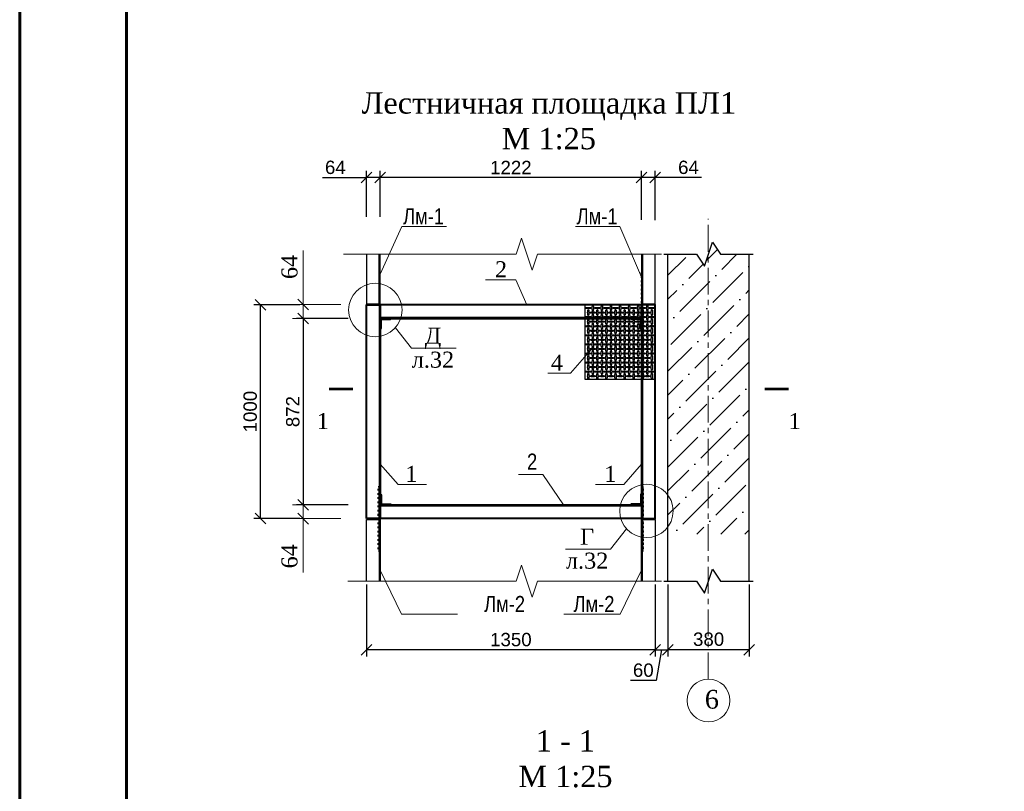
# Model space of a CAD drawing. Header units: millimetres. Extents: x 2063114 to 14983986, y -126020516 to 213791.
# Tile 133 of 256: x 2320392 to 2338818, y -1552682 to -1538238. Entities that reach past the tile are written whole.
import ezdxf
from ezdxf.enums import TextEntityAlignment as Align

# ---------------------------------------------------------------- set-up
doc = ezdxf.new("R2010")
doc.units = ezdxf.units.MM
doc.linetypes.add('ACAD_ISO03W100', pattern=[30, 12, -18])
doc.linetypes.add('CENTERX2', pattern=[4, 2.5, -0.5, 0.5, -0.5])
doc.layers.get('Defpoints').update_dxf_attribs({"color": 6, "lineweight": 35})
doc.layers.add('_print', color=6, linetype='Continuous', lineweight=60, plot=False)
for name, color, linetype, lineweight in [('АСО-оси', 24, 'CENTERX2', 20), ('Текст', 7, 'Continuous', 15), ('Фундаменты', 252, 'Continuous', 25)]:
    doc.layers.add(name, color=color, linetype=linetype, lineweight=lineweight)
doc.styles.add('Arial', font='ARIALN.TTF', dxfattribs={"height": 300})
doc.styles.add('seviyorum', font='times.ttf')
doc.styles.get("Standard").update_dxf_attribs({"font": 'arial.ttf'})
doc.styles.add('TIMES', font='times.ttf')
doc.styles.add('Times New Roman', font='times.ttf')
doc.dimstyles.new('100$0', dxfattribs={"dimtxt": 300, "dimasz": 200, "dimexe": 200, "dimexo": 200, "dimgap": 100, "dimtad": 1, "dimtxsty": 'seviyorum', "dimblk": 'OBLIQUE', "dimcen": -200, "dimclrd": 256, "dimclre": 256, "dimclrt": 256, "dimadec": 0, "dimazin": 0, "dimtfac": 1, "dimtmove": 0, "dimatfit": 1, "dimldrblk": 'OPEN90', "dimfxl": 1, "dimlwd": -1, "dimlwe": -1, "dimarcsym": 0})
doc.dimstyles.new('25', dxfattribs={"dimscale": 100, "dimtxt": 2.5, "dimasz": 2, "dimexe": 1.25, "dimexo": 0.625, "dimtad": 1, "dimdec": 0, "dimlfac": 0.25, "dimtxsty": 'Standard', "dimblk": 'OBLIQUE', "dimcen": 2, "dimdle": 0.008, "dimclrd": 256, "dimclre": 256, "dimclrt": 256, "dimadec": 0, "dimazin": 0, "dimtfac": 1, "dimtdec": 0, "dimtmove": 1, "dimatfit": 2, "dimfxl": 1.25, "dimarcsym": 0})

# ---------------------------------------------------------------- blocks, each defined once
blk = doc.blocks.new('_Oblique')
at = {"color": 0, "linetype": 'ByBlock', "lineweight": -2}
blk.add_line((-0.5, -0.5), (0.5, 0.5), dxfattribs=at)
blk = doc.blocks.new('*D839')
at = {"layer": 'Defpoints', "color": 0, "linetype": 'Continuous', "lineweight": 30, "transparency": 16777216}
for p in [(2324896, -1543574), (2325695, -1543574), (2325695, -1547574)]:
    blk.add_point(p, dxfattribs=at)
at = {"layer": 'Текст', "linetype": 'Continuous', "lineweight": -2, "transparency": 16777216}
for p, q in [((2325632, -1543574), (2324771, -1543574)), ((2324896, -1547575), (2324896, -1543573)), ((2325632, -1547574), (2324771, -1547574))]:
    blk.add_line(p, q, dxfattribs=at)
at = {"layer": 'Текст', "linetype": 'Continuous', "lineweight": -2, "transparency": 16777216, "xscale": 200, "yscale": 200, "zscale": 200}
for p, rotation in [((2324896, -1543574), 90), ((2324896, -1547574), 270)]:
    blk.add_blockref('_Oblique', p, dxfattribs=dict(at, rotation=rotation))
at = {"layer": 'Текст', "linetype": 'Continuous', "transparency": 16777216, "insert": (2324706, -1545574), "char_height": 250, "attachment_point": 5, "rotation": 90}
blk.add_mtext('1000', dxfattribs=at)
blk = doc.blocks.new('*D840')
at = {"layer": 'Defpoints', "color": 0, "linetype": 'Continuous', "lineweight": 30, "transparency": 16777216}
for p in [(2326884, -1548746), (2332284, -1548746), (2326884, -1550033)]:
    blk.add_point(p, dxfattribs=at)
at = {"layer": 'Текст', "linetype": 'Continuous', "lineweight": -2, "transparency": 16777216}
for p, q in [((2326884, -1548809), (2326884, -1550158)), ((2332284, -1548809), (2332284, -1550158)), ((2332285, -1550033), (2326883, -1550033))]:
    blk.add_line(p, q, dxfattribs=at)
at = {"layer": 'Текст', "linetype": 'Continuous', "lineweight": -2, "transparency": 16777216, "xscale": 200, "yscale": 200, "zscale": 200, "rotation": 180}
blk.add_blockref('_Oblique', (2326884, -1550033), dxfattribs=at)
at = {"layer": 'Текст', "linetype": 'Continuous', "lineweight": -2, "transparency": 16777216, "xscale": 200, "yscale": 200, "zscale": 200}
blk.add_blockref('_Oblique', (2332284, -1550033), dxfattribs=at)
at = {"layer": 'Текст', "linetype": 'Continuous', "transparency": 16777216, "insert": (2329584, -1549843), "char_height": 250, "attachment_point": 5}
blk.add_mtext('1350', dxfattribs=at)
blk = doc.blocks.new('*D841')
at = {"layer": 'Defpoints', "color": 0, "linetype": 'Continuous', "lineweight": 30, "transparency": 16777216}
for p in [(2332028, -1541193), (2332028, -1542050), (2332284, -1542054)]:
    blk.add_point(p, dxfattribs=at)
at = {"layer": 'Текст', "linetype": 'Continuous', "lineweight": -2, "transparency": 16777216}
for p, q in [((2332028, -1541987), (2332028, -1541068)), ((2332284, -1541991), (2332284, -1541068)), ((2332285, -1541193), (2332027, -1541193)), ((2333149, -1541193), (2332284, -1541193))]:
    blk.add_line(p, q, dxfattribs=at)
at = {"layer": 'Текст', "linetype": 'Continuous', "lineweight": -2, "transparency": 16777216, "xscale": 200, "yscale": 200, "zscale": 200, "rotation": 180}
blk.add_blockref('_Oblique', (2332028, -1541193), dxfattribs=at)
at = {"layer": 'Текст', "linetype": 'Continuous', "lineweight": -2, "transparency": 16777216, "xscale": 200, "yscale": 200, "zscale": 200}
blk.add_blockref('_Oblique', (2332284, -1541193), dxfattribs=at)
at = {"layer": 'Текст', "linetype": 'Continuous', "transparency": 16777216, "insert": (2332907, -1541003), "char_height": 250, "attachment_point": 5}
blk.add_mtext('64', dxfattribs=at)
blk = doc.blocks.new('*D842')
at = {"layer": 'Defpoints', "color": 0, "linetype": 'Continuous', "lineweight": 30, "transparency": 16777216}
for p in [(2327140, -1541193), (2327140, -1541991), (2332028, -1542050)]:
    blk.add_point(p, dxfattribs=at)
at = {"layer": 'Текст', "linetype": 'Continuous', "lineweight": -2, "transparency": 16777216}
for p, q in [((2327140, -1541929), (2327140, -1541068)), ((2332028, -1541987), (2332028, -1541068)), ((2332029, -1541193), (2327139, -1541193))]:
    blk.add_line(p, q, dxfattribs=at)
at = {"layer": 'Текст', "linetype": 'Continuous', "lineweight": -2, "transparency": 16777216, "xscale": 200, "yscale": 200, "zscale": 200, "rotation": 180}
blk.add_blockref('_Oblique', (2327140, -1541193), dxfattribs=at)
at = {"layer": 'Текст', "linetype": 'Continuous', "lineweight": -2, "transparency": 16777216, "xscale": 200, "yscale": 200, "zscale": 200}
blk.add_blockref('_Oblique', (2332028, -1541193), dxfattribs=at)
at = {"layer": 'Текст', "linetype": 'Continuous', "transparency": 16777216, "insert": (2329584, -1541005), "char_height": 250, "attachment_point": 5}
blk.add_mtext('1222', dxfattribs=at)
blk = doc.blocks.new('*D843')
at = {"layer": 'Defpoints', "color": 0, "linetype": 'Continuous', "lineweight": 30, "transparency": 16777216}
for p in [(2326884, -1541193), (2326884, -1541991), (2327140, -1541991)]:
    blk.add_point(p, dxfattribs=at)
at = {"layer": 'Текст', "linetype": 'Continuous', "lineweight": -2, "transparency": 16777216}
for p, q in [((2326884, -1541929), (2326884, -1541068)), ((2327140, -1541929), (2327140, -1541068)), ((2326058, -1541193), (2326884, -1541193)), ((2327141, -1541193), (2326883, -1541193))]:
    blk.add_line(p, q, dxfattribs=at)
at = {"layer": 'Текст', "linetype": 'Continuous', "lineweight": -2, "transparency": 16777216, "xscale": 200, "yscale": 200, "zscale": 200, "rotation": 180}
blk.add_blockref('_Oblique', (2326884, -1541193), dxfattribs=at)
at = {"layer": 'Текст', "linetype": 'Continuous', "lineweight": -2, "transparency": 16777216, "xscale": 200, "yscale": 200, "zscale": 200}
blk.add_blockref('_Oblique', (2327140, -1541193), dxfattribs=at)
at = {"layer": 'Текст', "linetype": 'Continuous', "transparency": 16777216, "insert": (2326299, -1541003), "char_height": 250, "attachment_point": 5}
blk.add_mtext('64', dxfattribs=at)
blk = doc.blocks.new('*D844')
at = {"layer": 'Defpoints', "color": 0, "linetype": 'Continuous', "lineweight": 30, "transparency": 16777216}
for p in [(2326603, -1543570), (2325695, -1543830), (2326603, -1543830)]:
    blk.add_point(p, dxfattribs=at)
at = {"layer": 'Текст', "linetype": 'Continuous', "transparency": 16777216}
for p, q in [((2325695, -1543570), (2325695, -1542561)), ((2326403, -1543570), (2325495, -1543570)), ((2325695, -1543830), (2325695, -1543570)), ((2326403, -1543830), (2325495, -1543830)), ((2325695, -1543830), (2325695, -1544030))]:
    blk.add_line(p, q, dxfattribs=at)
at = {"layer": 'Текст', "linetype": 'Continuous', "transparency": 16777216, "xscale": 200, "yscale": 200, "zscale": 200}
for p, rotation in [((2325695, -1543570), 270), ((2325695, -1543830), 90)]:
    blk.add_blockref('_Oblique', p, dxfattribs=dict(at, rotation=rotation))
at = {"layer": 'Текст', "linetype": 'Continuous', "transparency": 16777216, "insert": (2325442, -1542866), "char_height": 300, "attachment_point": 5, "rotation": 90, "style": 'TIMES'}
blk.add_mtext('64', dxfattribs=at)
blk = doc.blocks.new('_Open90')
at = {"color": 0, "linetype": 'ByBlock', "lineweight": -2}
for p, q in [((0, 0), (-1, 0)), ((-0.5, 0.5), (0, 0)), ((0, 0), (-0.5, -0.5))]:
    blk.add_line(p, q, dxfattribs=at)
blk = doc.blocks.new('*D845')
at = {"layer": 'Defpoints', "color": 0, "linetype": 'Continuous', "lineweight": 30, "transparency": 16777216}
for p in [(2326603, -1543830), (2325695, -1547318), (2326603, -1547318)]:
    blk.add_point(p, dxfattribs=at)
at = {"layer": 'Текст', "linetype": 'Continuous', "lineweight": -2, "transparency": 16777216}
for p, q in [((2326540, -1543830), (2325570, -1543830)), ((2325695, -1543829), (2325695, -1547319)), ((2326540, -1547318), (2325570, -1547318))]:
    blk.add_line(p, q, dxfattribs=at)
at = {"layer": 'Текст', "linetype": 'Continuous', "lineweight": -2, "transparency": 16777216, "xscale": 200, "yscale": 200, "zscale": 200}
for p, rotation in [((2325695, -1543830), 90), ((2325695, -1547318), 270)]:
    blk.add_blockref('_Oblique', p, dxfattribs=dict(at, rotation=rotation))
at = {"layer": 'Текст', "linetype": 'Continuous', "transparency": 16777216, "insert": (2325504, -1545574), "char_height": 250, "attachment_point": 5, "rotation": 90}
blk.add_mtext('872', dxfattribs=at)
blk = doc.blocks.new('*D846')
at = {"layer": 'Defpoints', "color": 0, "linetype": 'Continuous', "lineweight": 30, "transparency": 16777216}
for p in [(2326603, -1547318), (2325695, -1547578), (2326603, -1547578)]:
    blk.add_point(p, dxfattribs=at)
at = {"layer": 'Текст', "linetype": 'Continuous', "transparency": 16777216}
for p, q in [((2325695, -1547318), (2325695, -1547118)), ((2326403, -1547318), (2325495, -1547318)), ((2325695, -1547318), (2325695, -1547578)), ((2326403, -1547578), (2325495, -1547578)), ((2325695, -1547578), (2325695, -1548587))]:
    blk.add_line(p, q, dxfattribs=at)
at = {"layer": 'Текст', "linetype": 'Continuous', "transparency": 16777216, "xscale": 200, "yscale": 200, "zscale": 200}
for p, rotation in [((2325695, -1547318), 270), ((2325695, -1547578), 90)]:
    blk.add_blockref('_Oblique', p, dxfattribs=dict(at, rotation=rotation))
at = {"layer": 'Текст', "linetype": 'Continuous', "transparency": 16777216, "insert": (2325442, -1548282), "char_height": 300, "attachment_point": 5, "rotation": 90, "style": 'TIMES'}
blk.add_mtext('64', dxfattribs=at)
blk = doc.blocks.new('*D848')
at = {"layer": 'Defpoints', "color": 0, "linetype": 'Continuous', "lineweight": 30, "transparency": 16777216}
for p in [(2332524, -1548746), (2334044, -1548746), (2332524, -1550033)]:
    blk.add_point(p, dxfattribs=at)
at = {"layer": 'Текст', "linetype": 'Continuous', "lineweight": -2, "transparency": 16777216}
for p, q in [((2332524, -1548809), (2332524, -1550158)), ((2334044, -1548809), (2334044, -1550158)), ((2334045, -1550033), (2332523, -1550033))]:
    blk.add_line(p, q, dxfattribs=at)
at = {"layer": 'Текст', "linetype": 'Continuous', "lineweight": -2, "transparency": 16777216, "xscale": 200, "yscale": 200, "zscale": 200, "rotation": 180}
blk.add_blockref('_Oblique', (2332524, -1550033), dxfattribs=at)
at = {"layer": 'Текст', "linetype": 'Continuous', "lineweight": -2, "transparency": 16777216, "xscale": 200, "yscale": 200, "zscale": 200}
blk.add_blockref('_Oblique', (2334044, -1550033), dxfattribs=at)
at = {"layer": 'Текст', "linetype": 'Continuous', "transparency": 16777216, "insert": (2333284, -1549836), "char_height": 250, "attachment_point": 5}
blk.add_mtext('380', dxfattribs=at)
blk = doc.blocks.new('*D1069')
at = {"layer": 'Defpoints', "color": 0, "lineweight": 30, "transparency": 16777216}
for p in [(2332284, -1548746), (2332524, -1548746), (2332524, -1550033)]:
    blk.add_point(p, dxfattribs=at)
at = {"layer": 'Текст', "lineweight": -2, "transparency": 16777216}
for p, q in [((2332284, -1548809), (2332284, -1550158)), ((2332524, -1548809), (2332524, -1550158)), ((2332283, -1550033), (2332525, -1550033)), ((2332404, -1550033), (2332303, -1550605)), ((2332303, -1550605), (2331820, -1550605))]:
    blk.add_line(p, q, dxfattribs=at)
at = {"layer": 'Текст', "lineweight": -2, "transparency": 16777216, "xscale": 200, "yscale": 200, "zscale": 200, "rotation": 180}
blk.add_blockref('_Oblique', (2332284, -1550033), dxfattribs=at)
at = {"layer": 'Текст', "lineweight": -2, "transparency": 16777216, "xscale": 200, "yscale": 200, "zscale": 200}
blk.add_blockref('_Oblique', (2332524, -1550033), dxfattribs=at)
at = {"layer": 'Текст', "transparency": 16777216, "insert": (2332062, -1550415), "char_height": 250, "attachment_point": 5}
blk.add_mtext('60', dxfattribs=at)
blk = doc.blocks.new('*U1590')
at = {"color": 0, "ltscale": 25}
blk.add_lwpolyline([(-59400, 42000), (0, 42000), (0, 0), (-59400, 0)], close=True, dxfattribs=at)
at = {"color": 0, "lineweight": 60, "ltscale": 25}
blk.add_lwpolyline([(-57400, 41500), (-500, 41500), (-500, 500), (-57400, 500)], close=True, dxfattribs=at)

msp = doc.modelspace()

# ---------------------------------------------------------------- hatches: boundary and pattern name
h = msp.add_hatch()
h.set_pattern_fill('ANSI36', color=253, scale=100)
h.set_pattern_definition([(45, (2582057.46, -1788297.6), (168.3798, 617.3926), [793.75, -158.75, 0, -158.75])])
h.paths.add_polyline_path([(2334043.98608, -1542629.42795), (2333508.98608, -1542629.42795), (2333358.98608, -1542404.42795), (2333208.98608, -1542854.42795), (2333058.98608, -1542629.42795), (2332523.98608, -1542629.42795), (2332523.98608, -1547866.38786), (2333058.98608, -1547866.38786), (2333208.98608, -1548091.38786), (2333358.98608, -1547641.38786), (2333508.98608, -1547866.38786), (2334043.98608, -1547866.38786)])

# ---------------------------------------------------------------- linework, layer by layer
for p, q in [((2332523.98608, -1548746.38786), (2332523.98608, -1542629.42795)), ((2334043.98608, -1548746.38786), (2334043.98608, -1542629.42795)), ((2332027.98608, -1543809.92066), (2327139.98608, -1543809.92091)), ((2327139.98608, -1547337.92117), (2332027.98608, -1547337.92047))]:
    msp.add_line(p, q)
for points in [[(2332448.98608, -1542629.42795), (2333058.98608, -1542629.42795), (2333208.98608, -1542854.42795), (2333358.98608, -1542404.42795), (2333508.98608, -1542629.42795), (2334118.98608, -1542629.42795)], [(2327120.02448, -1543553.92084), (2327119.99368, -1542629.42847)], [(2332047.97849, -1542629.42805), (2332047.94769, -1543553.92115)], [(2327120.02448, -1543573.92084), (2327119.98608, -1547573.92079)], [(2332047.98642, -1543573.92056), (2332047.94769, -1547573.92049)], [(2327120.02448, -1547593.92079), (2327119.98608, -1548746.38834)], [(2332047.98608, -1548746.38786), (2332047.94769, -1547593.92049)], [(2332448.98608, -1548746.38786), (2333058.98608, -1548746.38786), (2333208.98608, -1548971.38786), (2333358.98608, -1548521.38786), (2333508.98608, -1548746.38786), (2334118.98608, -1548746.38786)]]:
    msp.add_lwpolyline(points)
at = {"lineweight": 30}
for points in [[(2326883.98608, -1542629.42864), (2326883.98608, -1543553.92124), (2327139.98608, -1543553.92122), (2327139.98608, -1542629.42864)], [(2332027.98608, -1542629.42816), (2332027.98622, -1543553.92056), (2332283.98608, -1543553.92054), (2332283.98608, -1542629.42816)], [(2326883.98608, -1548746.38834), (2326883.98608, -1547593.92077), (2327139.98608, -1547593.92079), (2327139.98608, -1548746.38834)], [(2332027.98608, -1548746.38786), (2332027.98622, -1547593.92049), (2332283.98608, -1547593.92051), (2332283.98608, -1548746.38786)]]:
    msp.add_lwpolyline(points, dxfattribs=at)
at = {"linetype": 'ACAD_ISO03W100', "lineweight": 30, "ltscale": 0.1}
for points in [[(2327139.98608, -1542953.921), (2327120.02448, -1542953.921), (2327120.02448, -1544173.921), (2327139.98608, -1544173.921)], [(2332027.98608, -1542953.92052), (2332047.94769, -1542953.92052), (2332047.94769, -1544173.92052), (2332027.98608, -1544173.92052)], [(2327120.02448, -1548193.92079), (2327100.06287, -1548193.92079), (2327100.06287, -1546973.92079), (2327120.02448, -1546973.92079)], [(2332047.94769, -1548193.92076), (2332067.9093, -1548193.92076), (2332067.9093, -1546973.92076), (2332047.94769, -1546973.92076)]]:
    msp.add_lwpolyline(points, close=True, dxfattribs=at)
at = {"lineweight": 40}
for points in [[(2326883.98608, -1547573.92077), (2326883.98608, -1543573.92082), (2327139.98638, -1543573.92084), (2327139.98608, -1547573.92079)], [(2327139.98608, -1543829.92011), (2332027.9861, -1543829.9206), (2332027.9861, -1543573.92058), (2327139.98611, -1543573.92009)], [(2327139.98608, -1547317.92097), (2332027.9861, -1547317.92047), (2332027.9861, -1547573.92049), (2327139.98611, -1547573.92098)]]:
    msp.add_lwpolyline(points, close=True, dxfattribs=at)
msp.add_lwpolyline([(2332283.98608, -1544971.02256), (2330972.50952, -1544971.02256), (2330972.50952, -1543573.92056), (2332283.98608, -1543573.92056)], close=True)
msp.add_lwpolyline([(2332027.98642, -1543573.92054), (2332027.98608, -1547573.92049), (2332283.98608, -1547573.92051), (2332283.98608, -1543573.92056), (2332027.98642, -1543573.92054)], dxfattribs=at)
at = {"lineweight": 30}
for points in [[(2327139.98608, -1544029.92116), (2327144.98608, -1544029.92116, 0.4142135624), (2327159.98608, -1544014.92116), (2327159.98608, -1543849.92116), (2327324.98608, -1543849.92116, 0.4142135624), (2327339.98608, -1543834.92116), (2327339.98608, -1543829.92116), (2327139.98608, -1543829.92116)], [(2332027.98608, -1544029.92066), (2332022.98608, -1544029.92066, -0.4142135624), (2332007.98608, -1544014.92066), (2332007.98608, -1543849.92066), (2331842.98608, -1543849.92066, -0.4142135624), (2331827.98608, -1543834.92066), (2331827.98608, -1543829.92066), (2332027.98608, -1543829.92066)], [(2327139.98608, -1547117.92095), (2327144.98608, -1547117.92095, -0.4142135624), (2327159.98608, -1547132.92095), (2327159.98608, -1547297.92095), (2327324.98608, -1547297.92095, -0.4142135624), (2327339.98608, -1547312.92095), (2327339.98608, -1547317.92095), (2327139.98608, -1547317.92095)], [(2332027.98608, -1547117.92047), (2332022.98608, -1547117.92047, 0.4142135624), (2332007.98608, -1547132.92047), (2332007.98608, -1547297.92047), (2331842.98608, -1547297.92047, 0.4142135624), (2331827.98608, -1547312.92047), (2331827.98608, -1547317.92047), (2332027.98608, -1547317.92047)]]:
    msp.add_lwpolyline(points, format="xyb", close=True, dxfattribs=at)
for points in [[(2326627.76186, -1545150.39643, 45, 45, 0), (2326177.76186, -1545150.39643, 45, 45, 0), (2326327.76186, -1545150.39643, 0, 60, 0), (2326327.76186, -1545450.39643, 0, 0, 0), (2326327.76186, -1545900.39643, 0, 0, 0)], [(2334332.07634, -1545150.39643, 45, 45, 0), (2334782.07634, -1545150.39643, 45, 45, 0), (2334632.07634, -1545150.39643, 0, 60, 0), (2334632.07634, -1545450.39643, 0, 0, 0), (2334632.07634, -1545900.39643, 0, 0, 0)]]:
    msp.add_lwpolyline(points, format="xyseb")
at = {"color": 0, "linetype": 'ByBlock', "lineweight": 13}
msp.add_circle((2333283.98608, -1550980.48983), 400, dxfattribs=at)
at = {"linetype": 'Continuous'}
for centre, major_axis in [((2331032.50952, -1543635.08256), (60, 0)), ((2331032.62335, -1543720.85219), (0, -60)), ((2331117.50952, -1543635.08256), (0, -60)), ((2331202.50952, -1543635.08256), (60, 0)), ((2331202.62335, -1543720.85219), (0, -60)), ((2331287.50952, -1543635.08256), (0, -60)), ((2331372.50952, -1543635.08256), (60, 0)), ((2331372.62335, -1543720.85219), (0, -60)), ((2331457.50952, -1543635.08256), (0, -60)), ((2331542.50952, -1543635.08256), (60, 0)), ((2331542.62335, -1543720.85219), (0, -60)), ((2331627.50952, -1543635.08256), (0, -60)), ((2331712.50952, -1543635.08256), (60, 0)), ((2331712.62335, -1543720.85219), (0, -60)), ((2331797.50952, -1543635.08256), (0, -60)), ((2331882.50952, -1543635.08256), (60, 0)), ((2331882.62335, -1543720.85219), (0, -60)), ((2331967.50952, -1543635.08256), (0, -60)), ((2332052.50952, -1543635.08256), (60, 0)), ((2332052.62335, -1543720.85219), (0, -60)), ((2332137.76382, -1543636.707), (0, -60)), ((2332222.53615, -1543635.16774), (60, 0)), ((2332222.64998, -1543720.93737), (0, -60)), ((2331032.50952, -1543805.08256), (60, 0)), ((2331032.64998, -1543890.93737), (0, -60)), ((2331117.62335, -1543720.85219), (60, 0)), ((2331117.64998, -1543890.93737), (60, 0)), ((2331117.50952, -1543805.08256), (0, -60)), ((2331202.50952, -1543805.08256), (60, 0)), ((2331202.64998, -1543890.93737), (0, -60)), ((2331287.62335, -1543720.85219), (60, 0)), ((2331287.64998, -1543890.93737), (60, 0)), ((2331287.50952, -1543805.08256), (0, -60)), ((2331372.50952, -1543805.08256), (60, 0)), ((2331372.64998, -1543890.93737), (0, -60)), ((2331457.62335, -1543720.85219), (60, 0)), ((2331457.64998, -1543890.93737), (60, 0)), ((2331457.50952, -1543805.08256), (0, -60)), ((2331542.50952, -1543805.08256), (60, 0)), ((2331542.64998, -1543890.93737), (0, -60)), ((2331627.62335, -1543720.85219), (60, 0)), ((2331627.64998, -1543890.93737), (60, 0)), ((2331627.50952, -1543805.08256), (0, -60)), ((2331712.50952, -1543805.08256), (60, 0)), ((2331712.64998, -1543890.93737), (0, -60)), ((2331797.62335, -1543720.85219), (60, 0)), ((2331797.64998, -1543890.93737), (60, 0)), ((2331797.50952, -1543805.08256), (0, -60)), ((2331882.50952, -1543805.08256), (60, 0)), ((2331882.64998, -1543890.93737), (0, -60)), ((2331967.62335, -1543720.85219), (60, 0)), ((2331967.64998, -1543890.93737), (60, 0)), ((2331967.50952, -1543805.08256), (0, -60)), ((2332052.50952, -1543805.08256), (60, 0)), ((2332052.64998, -1543890.93737), (0, -60)), ((2332137.64998, -1543720.93737), (60, 0)), ((2332137.64998, -1543890.93737), (60, 0)), ((2332137.76382, -1543806.707), (0, -60)), ((2332222.53615, -1543805.16774), (60, 0)), ((2332222.67661, -1543891.02256), (0, -60)), ((2331032.76382, -1543976.707), (60, 0)), ((2331032.64998, -1544060.93737), (0, -60)), ((2331117.64998, -1544060.93737), (60, 0)), ((2331117.76382, -1543976.707), (0, -60)), ((2331202.76382, -1543976.707), (60, 0)), ((2331202.64998, -1544060.93737), (0, -60)), ((2331287.64998, -1544060.93737), (60, 0)), ((2331287.76382, -1543976.707), (0, -60)), ((2331372.76382, -1543976.707), (60, 0)), ((2331372.64998, -1544060.93737), (0, -60)), ((2331457.64998, -1544060.93737), (60, 0)), ((2331457.76382, -1543976.707), (0, -60)), ((2331542.76382, -1543976.707), (60, 0)), ((2331542.64998, -1544060.93737), (0, -60)), ((2331627.64998, -1544060.93737), (60, 0)), ((2331627.76382, -1543976.707), (0, -60)), ((2331712.76382, -1543976.707), (60, 0)), ((2331712.64998, -1544060.93737), (0, -60)), ((2331797.64998, -1544060.93737), (60, 0)), ((2331797.76382, -1543976.707), (0, -60)), ((2331882.76382, -1543976.707), (60, 0)), ((2331882.64998, -1544060.93737), (0, -60)), ((2331967.64998, -1544060.93737), (60, 0)), ((2331967.76382, -1543976.707), (0, -60)), ((2332052.76382, -1543976.707), (60, 0)), ((2332052.64998, -1544060.93737), (0, -60)), ((2332137.64998, -1544060.93737), (60, 0)), ((2332137.76382, -1543976.707), (0, -60)), ((2332222.79044, -1543976.79219), (60, 0)), ((2332222.67661, -1544061.02256), (0, -60)), ((2331032.76382, -1544146.707), (60, 0)), ((2331032.64998, -1544230.93737), (0, -60)), ((2331117.64998, -1544230.93737), (60, 0)), ((2331117.76382, -1544146.707), (0, -60)), ((2331202.76382, -1544146.707), (60, 0)), ((2331202.64998, -1544230.93737), (0, -60)), ((2331287.64998, -1544230.93737), (60, 0)), ((2331287.76382, -1544146.707), (0, -60)), ((2331372.76382, -1544146.707), (60, 0)), ((2331372.64998, -1544230.93737), (0, -60)), ((2331457.64998, -1544230.93737), (60, 0)), ((2331457.76382, -1544146.707), (0, -60)), ((2331542.76382, -1544146.707), (60, 0)), ((2331542.64998, -1544230.93737), (0, -60)), ((2331627.64998, -1544230.93737), (60, 0)), ((2331627.76382, -1544146.707), (0, -60)), ((2331712.76382, -1544146.707), (60, 0)), ((2331712.64998, -1544230.93737), (0, -60)), ((2331797.64998, -1544230.93737), (60, 0)), ((2331797.76382, -1544146.707), (0, -60)), ((2331882.76382, -1544146.707), (60, 0)), ((2331882.64998, -1544230.93737), (0, -60)), ((2331967.64998, -1544230.93737), (60, 0)), ((2331967.76382, -1544146.707), (0, -60)), ((2332052.76382, -1544146.707), (60, 0)), ((2332052.64998, -1544230.93737), (0, -60)), ((2332137.64998, -1544230.93737), (60, 0)), ((2332137.76382, -1544146.707), (0, -60)), ((2332222.79044, -1544146.79219), (60, 0)), ((2332222.67661, -1544231.02256), (0, -60)), ((2331032.76382, -1544316.707), (60, 0)), ((2331032.64998, -1544400.93737), (0, -60)), ((2331117.64998, -1544400.93737), (60, 0)), ((2331117.76382, -1544316.707), (0, -60)), ((2331117.76382, -1544486.707), (0, -60)), ((2331202.76382, -1544316.707), (60, 0)), ((2331202.64998, -1544400.93737), (0, -60)), ((2331287.64998, -1544400.93737), (60, 0)), ((2331287.76382, -1544316.707), (0, -60)), ((2331287.76382, -1544486.707), (0, -60)), ((2331372.76382, -1544316.707), (60, 0)), ((2331372.64998, -1544400.93737), (0, -60)), ((2331457.64998, -1544400.93737), (60, 0)), ((2331457.76382, -1544316.707), (0, -60)), ((2331457.76382, -1544486.707), (0, -60)), ((2331542.76382, -1544316.707), (60, 0)), ((2331542.64998, -1544400.93737), (0, -60)), ((2331627.64998, -1544400.93737), (60, 0)), ((2331627.76382, -1544316.707), (0, -60)), ((2331627.76382, -1544486.707), (0, -60)), ((2331712.76382, -1544316.707), (60, 0)), ((2331712.64998, -1544400.93737), (0, -60)), ((2331797.64998, -1544400.93737), (60, 0)), ((2331797.76382, -1544316.707), (0, -60)), ((2331797.76382, -1544486.707), (0, -60)), ((2331882.76382, -1544316.707), (60, 0)), ((2331882.64998, -1544400.93737), (0, -60)), ((2331967.64998, -1544400.93737), (60, 0)), ((2331967.76382, -1544316.707), (0, -60)), ((2331967.76382, -1544486.707), (0, -60)), ((2332052.76382, -1544316.707), (60, 0)), ((2332052.64998, -1544400.93737), (0, -60)), ((2332137.64998, -1544400.93737), (60, 0)), ((2332137.76382, -1544316.707), (0, -60)), ((2332137.76382, -1544486.707), (0, -60)), ((2332222.79044, -1544316.79219), (60, 0)), ((2332222.67661, -1544401.02256), (0, -60)), ((2331032.76382, -1544486.707), (60, 0)), ((2331032.64998, -1544570.93737), (0, -60)), ((2331117.64998, -1544570.93737), (60, 0)), ((2331117.76382, -1544656.707), (0, -60)), ((2331202.76382, -1544486.707), (60, 0)), ((2331202.64998, -1544570.93737), (0, -60)), ((2331287.64998, -1544570.93737), (60, 0)), ((2331287.76382, -1544656.707), (0, -60)), ((2331372.76382, -1544486.707), (60, 0)), ((2331372.64998, -1544570.93737), (0, -60)), ((2331457.64998, -1544570.93737), (60, 0)), ((2331457.76382, -1544656.707), (0, -60)), ((2331542.76382, -1544486.707), (60, 0)), ((2331542.64998, -1544570.93737), (0, -60)), ((2331627.64998, -1544570.93737), (60, 0)), ((2331627.76382, -1544656.707), (0, -60)), ((2331712.76382, -1544486.707), (60, 0)), ((2331712.64998, -1544570.93737), (0, -60)), ((2331797.64998, -1544570.93737), (60, 0)), ((2331797.76382, -1544656.707), (0, -60)), ((2331882.76382, -1544486.707), (60, 0)), ((2331882.64998, -1544570.93737), (0, -60)), ((2331967.64998, -1544570.93737), (60, 0)), ((2331967.76382, -1544656.707), (0, -60)), ((2332052.76382, -1544486.707), (60, 0)), ((2332052.64998, -1544570.93737), (0, -60)), ((2332137.64998, -1544570.93737), (60, 0)), ((2332137.76382, -1544656.707), (0, -60)), ((2332222.79044, -1544486.79219), (60, 0)), ((2332222.67661, -1544571.02256), (0, -60)), ((2331032.76382, -1544656.707), (60, 0)), ((2331032.64998, -1544740.93737), (0, -60)), ((2331117.64998, -1544740.93737), (60, 0)), ((2331117.76382, -1544826.707), (0, -60)), ((2331202.76382, -1544656.707), (60, 0)), ((2331202.64998, -1544740.93737), (0, -60)), ((2331287.64998, -1544740.93737), (60, 0)), ((2331287.76382, -1544826.707), (0, -60)), ((2331372.76382, -1544656.707), (60, 0)), ((2331372.64998, -1544740.93737), (0, -60)), ((2331457.64998, -1544740.93737), (60, 0)), ((2331457.76382, -1544826.707), (0, -60)), ((2331542.76382, -1544656.707), (60, 0)), ((2331542.64998, -1544740.93737), (0, -60)), ((2331627.64998, -1544740.93737), (60, 0)), ((2331627.76382, -1544826.707), (0, -60)), ((2331712.76382, -1544656.707), (60, 0)), ((2331712.64998, -1544740.93737), (0, -60)), ((2331797.64998, -1544740.93737), (60, 0)), ((2331797.76382, -1544826.707), (0, -60)), ((2331882.76382, -1544656.707), (60, 0)), ((2331882.64998, -1544740.93737), (0, -60)), ((2331967.64998, -1544740.93737), (60, 0)), ((2331967.76382, -1544826.707), (0, -60)), ((2332052.76382, -1544656.707), (60, 0)), ((2332052.64998, -1544740.93737), (0, -60)), ((2332137.64998, -1544740.93737), (60, 0)), ((2332137.76382, -1544826.707), (0, -60)), ((2332222.79044, -1544656.79219), (60, 0)), ((2332222.67661, -1544741.02256), (0, -60)), ((2331032.76382, -1544826.707), (60, 0)), ((2331032.64998, -1544910.93737), (0, -60)), ((2331117.64998, -1544910.93737), (60, 0)), ((2331202.76382, -1544826.707), (60, 0)), ((2331202.64998, -1544910.93737), (0, -60)), ((2331287.64998, -1544910.93737), (60, 0)), ((2331372.76382, -1544826.707), (60, 0)), ((2331372.64998, -1544910.93737), (0, -60)), ((2331457.64998, -1544910.93737), (60, 0)), ((2331542.76382, -1544826.707), (60, 0)), ((2331542.64998, -1544910.93737), (0, -60)), ((2331627.64998, -1544910.93737), (60, 0)), ((2331712.76382, -1544826.707), (60, 0)), ((2331712.64998, -1544910.93737), (0, -60)), ((2331797.64998, -1544910.93737), (60, 0)), ((2331882.76382, -1544826.707), (60, 0)), ((2331882.64998, -1544910.93737), (0, -60)), ((2331967.64998, -1544910.93737), (60, 0)), ((2332052.76382, -1544826.707), (60, 0)), ((2332052.64998, -1544910.93737), (0, -60)), ((2332137.64998, -1544910.93737), (60, 0)), ((2332222.79044, -1544826.79219), (60, 0)), ((2332222.67661, -1544911.02256), (0, -60))]:
    msp.add_ellipse(centre, major_axis=major_axis, ratio=0.2083333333, dxfattribs=at)
at = {"layer": '_print', "ltscale": 100}
msp.add_lwpolyline([(2379792.08613, -1579001.43901), (2320392.08613, -1579001.43901), (2320392.08613, -1537001.43901), (2379792.08613, -1537001.43901)], close=True, dxfattribs=at)
at = {"layer": 'АСО-оси', "color": 1, "lineweight": 15, "ltscale": 200}
msp.add_line((2333274.09085, -1550580.61224), (2333274.09085, -1541963.55594), dxfattribs=at)
at = {"layer": 'Фундаменты', "color": 7, "linetype": 'Continuous', "lineweight": 20}
for points in [[(2327139.98608, -1542998.55531), (2327542.21075, -1542110.97453), (2328377.21075, -1542110.97453)], [(2332027.98608, -1543055.88153), (2331625.76141, -1542110.97405), (2330790.76141, -1542110.97405)], [(2326453.50629, -1542629.42843), (2329683.98623, -1542629.42864), (2329783.98623, -1542329.42864), (2329983.98623, -1542929.42864), (2330083.98623, -1542629.42864), (2332405.04024, -1542629.42795)], [(2329881.98616, -1543573.92085), (2329677.06552, -1543109.36978), (2329109.41285, -1543109.37)], [(2327421.78855, -1544003.18925), (2327722.11962, -1544384.16332), (2328561.11962, -1544384.16332)], [(2331139.30391, -1544357.25591), (2330702.44885, -1544857.2557), (2330272.70192, -1544857.2557)], [(2327139.98608, -1546559.81254), (2327472.83179, -1546938.84536), (2328002.05703, -1546938.84537)], [(2332027.98608, -1546559.8121), (2331695.14036, -1546938.84491), (2331165.91511, -1546938.84491)], [(2330566.38648, -1547317.92079), (2330182.87135, -1546750.89505), (2329725.5635, -1546750.89505)], [(2331746.80827, -1547765.39901), (2331446.47719, -1548146.37307), (2330607.47719, -1548146.37307)], [(2326532.17734, -1548746.38834), (2329683.98623, -1548746.38855), (2329783.98623, -1548446.38855), (2329983.98623, -1549046.38855), (2330083.98623, -1548746.38855), (2332405.04024, -1548746.38786)], [(2327138.93271, -1548542.03339), (2327538.21075, -1549367.60749), (2328584.49363, -1549367.60749)], [(2332029.03946, -1548542.03291), (2331629.76141, -1549367.60701), (2330575.74415, -1549367.60701)]]:
    msp.add_lwpolyline(points, dxfattribs=at)
for centre in [(2327047.17643, -1543671.32578), (2332120.79575, -1547433.53554)]:
    msp.add_circle(centre, 500, dxfattribs=at)

# ---------------------------------------------------------------- block references
msp.add_blockref('*U1590', (2379792.08613, -1579001.43901))

# ---------------------------------------------------------------- texts
at = {"style": 'Times New Roman'}
msp.add_text('1', height=300, dxfattribs=at).set_placement((2326177.76186, -1545600.39643), align=Align.TOP_RIGHT)
msp.add_text('1', height=300, dxfattribs=at).set_placement((2334782.07634, -1545600.39643), align=Align.TOP_LEFT)
at = {"color": 0, "style": 'TIMES'}
for s, insert, char_height, width, attachment_point in [('Лестничная площадка ПЛ1\\PМ 1:25', (2330294.03933, -1540133.83918), 400, 8069.8342184, 5), ('6', (2333213.32194, -1550783.78288), 350, 259.6914203, 1), ('1 - 1\\PМ 1:25', (2330604.7385, -1552074.74576), 400, 5433.2479326, 5)]:
    msp.add_mtext(s, dxfattribs=dict(at, insert=insert, char_height=char_height, width=width, attachment_point=attachment_point))
at = {"layer": 'Фундаменты', "color": 7, "linetype": 'Continuous', "lineweight": 30, "char_height": 300, "attachment_point": 5}
for s, insert, width, style in [('Лм-1', (2327949.13258, -1541919.93612), 527.0807498, 'Arial'), ('Лм-1', (2331197.68324, -1541919.93564), 527.0807498, 'Arial'), ('1', (2331445.71302, -1546738.84491), 44.1762719, 'TIMES'), ('Лм-2', (2329464.94672, -1549176.56908), 527.0807498, 'Arial'), ('Лм-2', (2331138.54991, -1549176.5686), 527.0807498, 'Arial')]:
    msp.add_mtext(s, dxfattribs=dict(at, insert=insert, width=width, style=style))
for s, insert, style in [('2', (2329399.63782, -1542909.37), 'TIMES'), ('4', (2330444.04304, -1544657.2557), 'TIMES'), ('2', (2329981.85365, -1546509.77832), 'Arial'), ('1', (2327722.2591, -1546738.84539), 'TIMES')]:
    msp.add_mtext(s, dxfattribs=dict(at, insert=insert, style=style))
at = {"layer": 'Фундаменты', "color": 7, "char_height": 300, "width": 778.6395097, "attachment_point": 2, "line_spacing_factor": 0.895441, "style": 'TIMES'}
for s, insert in [('Д л.{\\C1;32}', (2328125.38859, -1544003.75414)), ('Г л.{\\C1;32}', (2331010.74616, -1547765.9639))]:
    msp.add_mtext(s, dxfattribs=dict(at, insert=insert))

# ---------------------------------------------------------------- dimensions: what is measured, and where the dimension line sits
at = {"layer": 'Текст', "color": 0, "linetype": 'Continuous'}
for base, p1, p2, picture, middle in [((2326883.98608, -1541193.10082), (2327139.98608, -1541991.46591), (2326883.98608, -1541991.46589), '*D843', (2326299.25269, -1541192.7796)), ((2332027.98608, -1541193.10034), (2332283.98608, -1542053.77495), (2332027.98608, -1542049.77495), '*D841', (2332906.77975, -1541193.10034)), ((2332523.98608, -1550033.04329), (2334043.98608, -1548746.38786), (2332523.98608, -1548746.38786), '*D848', (2333283.98608, -1550026.42406))]:
    dim = msp.add_linear_dim(base=base, p1=p1, p2=p2, dimstyle='25', dxfattribs=at)
    dim.commit()
    dim.dimension.update_dxf_attribs({"geometry": picture, "text_midpoint": middle, "dimtype": 160})
for base, p1, p2, picture, middle in [((2327139.98608, -1541193.10012), (2332027.98608, -1542049.77495), (2327139.98608, -1541991.46591), '*D842', (2329583.98608, -1541005.08852)), ((2326883.98608, -1550033.04329), (2332283.98608, -1548746.38791), (2326883.98608, -1548746.38834), '*D840', (2329583.98608, -1549842.81478))]:
    dim = msp.add_linear_dim(base=base, p1=p1, p2=p2, dimstyle='25', dxfattribs=at)
    dim.commit()
    dim.dimension.update_dxf_attribs({"geometry": picture, "text_midpoint": middle})
dim = msp.add_linear_dim(base=(2325694.63063, -1543829.92084), p1=(2326602.64188, -1543569.92085), p2=(2326602.64188, -1543829.92084), angle=90, text='64', dimstyle='100$0', override={"dimtxsty": 'TIMES'}, dxfattribs=at)
dim.commit()
dim.dimension.update_dxf_attribs({"geometry": '*D844', "text_midpoint": (2325694.63063, -1542865.63101), "dimtype": 160})
for base, p1, p2, picture, middle in [((2324895.83728, -1543573.92085), (2325694.63063, -1547573.92121), (2325694.63063, -1543573.92085), '*D839', (2324705.69403, -1545573.92103)), ((2325694.63063, -1547317.92121), (2326602.64188, -1543829.92084), (2326602.64188, -1547317.92121), '*D845', (2325504.48738, -1545573.92102))]:
    dim = msp.add_linear_dim(base=base, p1=p1, p2=p2, angle=90, dimstyle='25', dxfattribs=at)
    dim.commit()
    dim.dimension.update_dxf_attribs({"geometry": picture, "text_midpoint": middle})
dim = msp.add_linear_dim(base=(2325694.63063, -1547577.92121), p1=(2326602.64188, -1547317.92121), p2=(2326602.64188, -1547577.92121), angle=90, text='64', dimstyle='100$0', override={"dimtxsty": 'TIMES'}, dxfattribs=at)
dim.commit()
dim.dimension.update_dxf_attribs({"geometry": '*D846', "text_midpoint": (2325442.0351, -1548282.21104)})
at = {"layer": 'Текст'}
dim = msp.add_linear_dim(base=(2332523.98608, -1550033.04329), p1=(2332283.98608, -1548746.38791), p2=(2332523.98608, -1548746.38786), dimstyle='25', dxfattribs=at)
dim.commit()
dim.dimension.update_dxf_attribs({"geometry": '*D1069', "text_midpoint": (2332240.98018, -1550605.36554), "dimtype": 160})

doc.saveas('drawing.dxf')
